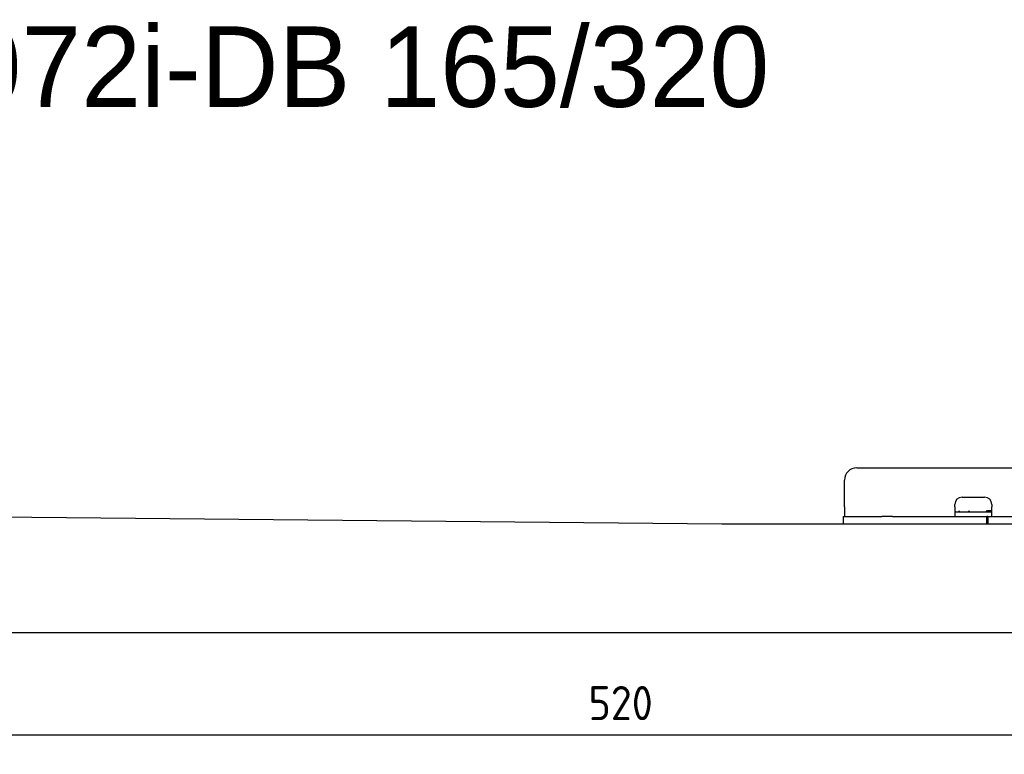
# Model space of a CAD drawing. Extents: x 562 to 7231, y 6017 to 11876.
# Tile 8 of 66: x 2433 to 4452, y 6017 to 7523. Entities that reach past the tile are written whole.
import ezdxf

# ---------------------------------------------------------------- set-up
doc = ezdxf.new("R2010")
doc.units = 0
doc.layers.get('0').update_dxf_attribs({"linetype": 'CONTINUOUS'})
doc.layers.get('DEFPOINTS').update_dxf_attribs({"linetype": 'CONTINUOUS'})
doc.layers.add('0___1', color=7, linetype='CONTINUOUS')
doc.layers.add('4', color=3, linetype='CONTINUOUS')
doc.styles.get("Standard").update_dxf_attribs({"font": 'ISOCP.SHX'})
doc.styles.add('STANDARD-1', font='txt')
doc.dimstyles.get("Standard").update_dxf_attribs({"dimtxt": 6, "dimasz": 10, "dimexe": 0.18, "dimexo": 0.0625, "dimgap": 2, "dimtad": 1, "dimzin": 0, "dimcen": 0.09, "dimazin": 3, "dimtfac": 1, "dimtofl": 0, "dimtmove": 0, "dimatfit": 3})

# ---------------------------------------------------------------- blocks, each defined once
blk = doc.blocks.new('*U17')
at = {"layer": '0___1', "style": 'STANDARD-1'}
blk.add_text('2072i-DB 165/320', height=165, dxfattribs=at).set_placement((2191.2, 7343.9))
blk = doc.blocks.new('PUNKT')
at = {"layer": '4', "color": 0, "linetype": 'BYBLOCK'}
blk.add_line((-0.5, 0), (-1, 0), dxfattribs=at)
at = {"layer": '4', "color": 0, "linetype": 'BYBLOCK', "const_width": 0.5}
blk.add_lwpolyline([(-0.25, 0, 1), (0.25, 0, 1)], format="xyb", close=True, dxfattribs=at)
blk = doc.blocks.new('*U22')
at = {"layer": '4', "color": 2}
blk.add_text('520', height=70, dxfattribs=at).set_placement((3599.2, 6086.8))
blk = doc.blocks.new('*D11')
at = {"layer": '4'}
for p, q in [((1072.8, 6495.9), (1072.8, 6016.8)), ((6272.8, 6445.9), (6272.8, 6016.8)), ((1112.8, 6056.8), (6232.8, 6056.8))]:
    blk.add_line(p, q, dxfattribs=at)
at = {"layer": 'DEFPOINTS', "color": 0}
for p in [(1072.8, 6515.9), (6272.8, 6465.9), (6272.8, 6056.8)]:
    blk.add_point(p, dxfattribs=at)
blk.add_blockref('*U22', (0, 0))
at = {"layer": '4', "xscale": 40, "yscale": 40, "zscale": 40, "rotation": 180}
blk.add_blockref('PUNKT', (1072.8, 6056.8), dxfattribs=at)
at = {"layer": '4', "xscale": 40, "yscale": 40, "zscale": 40}
blk.add_blockref('PUNKT', (6272.8, 6056.8), dxfattribs=at)

msp = doc.modelspace()

# ---------------------------------------------------------------- linework, layer by layer
for p, q in [((4149.046, 6603.979), (4689.046, 6603.979)), ((4124.046, 6523.979), (4124.046, 6578.979)), ((4365.046, 6543.979), (4411.046, 6543.979)), ((4124.046, 6523.979), (4124.046, 6503.979)), ((4350.046, 6523.979), (4350.046, 6528.979)), ((4350.046, 6523.979), (4350.046, 6503.979)), ((4426.046, 6528.979), (4426.046, 6523.979)), ((4426.046, 6503.979), (4426.046, 6523.979)), ((1832.775, 6508.594), (3872.775, 6488.979)), ((4121.546, 6503.979), (4131.546, 6503.979)), ((4121.546, 6503.979), (4121.546, 6488.979)), ((4131.546, 6503.979), (4178.005, 6503.979)), ((4178.005, 6503.979), (4187.588, 6503.979)), ((4187.588, 6503.979), (4200.649, 6503.979)), ((4222.443, 6503.979), (4200.649, 6503.979)), ((4222.443, 6503.979), (4235.504, 6503.979)), ((4235.504, 6503.979), (4245.087, 6503.979)), ((4245.087, 6503.979), (4405.546, 6503.979)), ((4352.046, 6513.979), (4350.046, 6513.979)), ((4352.046, 6513.979), (4424.046, 6513.979)), ((4405.546, 6503.979), (4415.546, 6503.979)), ((4417.546, 6503.979), (4415.546, 6503.979)), ((4415.546, 6488.979), (4415.546, 6503.979)), ((4416.046, 6515.979), (4417.046, 6515.979)), ((4426.046, 6515.979), (4417.046, 6515.979)), ((4417.546, 6503.979), (4427.546, 6503.979)), ((4417.546, 6503.979), (4417.546, 6488.979)), ((4423.046, 6515.979), (4423.046, 6514.979)), ((4423.046, 6513.979), (4423.046, 6514.979)), ((4426.046, 6513.979), (4424.046, 6513.979)), ((4427.546, 6503.979), (4633.005, 6503.979)), ((3872.775, 6488.979), (4717.775, 6488.979)), ((6472.775, 6265.902), (872.775, 6265.902))]:
    msp.add_line(p, q)
for centre, radius, start, end in [((4149.046, 6578.979), 25, 90, 180), ((4365.046, 6528.979), 15, 90, 180), ((4411.046, 6528.979), 15, 0, 90), ((4357.314, 6514.979), 1, 270, 330), ((4359.046, 6513.979), 1, 0, 150), ((4379.046, 6513.979), 1, 30, 180), ((4380.778, 6514.979), 1, 210, 270), ((4414.046, 6514.979), 1, 270, 0), ((4416.046, 6514.979), 1, 90, 180)]:
    msp.add_arc(centre, radius, start, end)

# ---------------------------------------------------------------- block references
msp.add_blockref('*U17', (0, 0))

# ---------------------------------------------------------------- dimensions: what is measured, and where the dimension line sits
at = {"layer": '4'}
dim = msp.add_linear_dim(base=(6272.775, 6056.807), p1=(1072.775, 6515.902), p2=(6272.775, 6465.902), dimstyle='Standard', dxfattribs=at)
dim.commit()
dim.dimension.update_dxf_attribs({"geometry": '*D11', "text_midpoint": (3672.775, 6121.814)})

doc.saveas('drawing.dxf')
